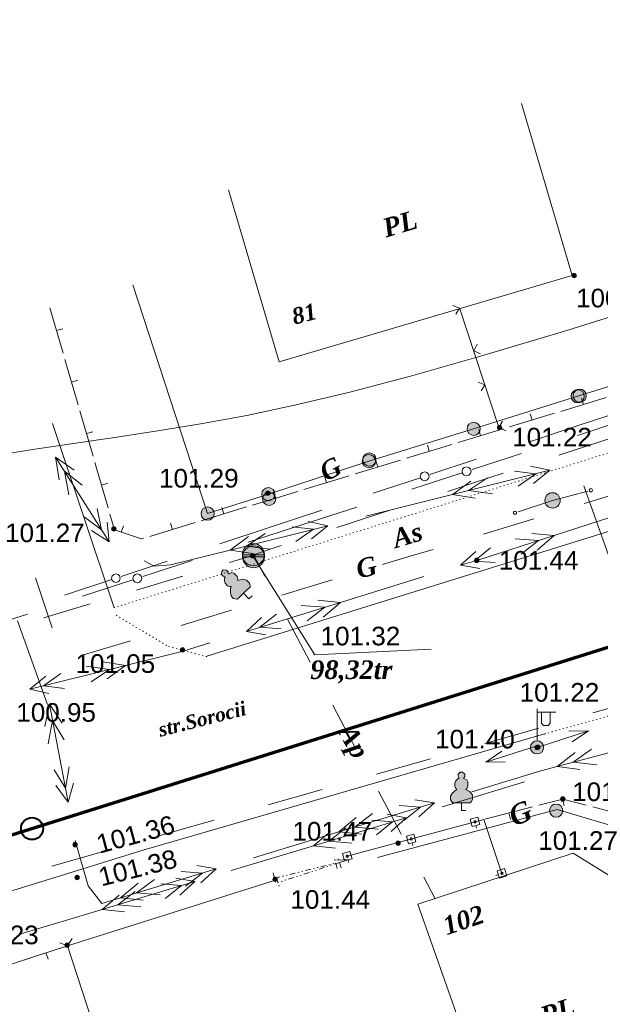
# Model space of a CAD drawing. Header units: millimetres. Extents: x 9396 to 25236, y 15106 to 31102.
# Tile 189 of 256: x 11189 to 11242, y 16795 to 16884. Entities that reach past the tile are written whole.
import ezdxf
from ezdxf.enums import TextEntityAlignment as Align

# ---------------------------------------------------------------- set-up
doc = ezdxf.new("R2010")
doc.units = ezdxf.units.MM
for name, pattern in [('DIVIDE', [1.25, 0.5, -0.25, 0, -0.25, 0, -0.25]), ('DOT', [0.25, 0, -0.25]), ('HIDDEN', [0.375, 0.25, -0.125])]:
    doc.linetypes.add(name, pattern=pattern)
for name, color, linetype, lineweight, true_color in [('1001010', 7, 'Continuous', 9, 0x000000), ('10010110', 7, 'Continuous', 20, 0xa25100), ('1060000', 7, 'Continuous', 9, 0x000000), ('1070000', 7, 'DOT', 9, 0x000000), ('2030003', 7, 'Continuous', 9, 0x000000), ('2030023', 7, 'Continuous', 9, 0x000000), ('21100200', 7, 'HIDDEN', 0, 0x800080), ('3000105', 7, 'DIVIDE', 9, 0x000000), ('3000113', 7, 'Continuous', 9, 0x000000), ('3000130', 7, 'Continuous', 9, 0x000000), ('3000220', 7, 'Continuous', 9, 0x000000), ('3000260', 7, 'Continuous', 9, 0x000000), ('4000210', 7, 'Continuous', 9, 0x000000), ('5010210', 7, 'Continuous', 20, 0x008000), ('5010420', 7, 'Continuous', 9, 0x000000), ('6011210', 1, 'Continuous', 9, 0xff0000), ('6011300', 1, 'Continuous', 20, 0xff0000), ('8010110', 7, 'Continuous', 20, 0x0080ff), ('8010120', 7, 'Continuous', 20, 0x0080ff), ('8010200', 7, 'Continuous', 9, 0x000000), ('9010110', 7, 'Continuous', 9, 0x000000), ('9010120', 7, 'Continuous', 20, 0x000000)]:
    doc.layers.add(name, color=color, linetype=linetype, lineweight=lineweight, true_color=true_color)
doc.layers.add('Канализация', color=1, linetype='Continuous', lineweight=70)
doc.layers.add('Колодец канал', color=3, linetype='Continuous', lineweight=40)
doc.styles.add('1', font='timesbi.ttf', dxfattribs={"height": 0.00127})
doc.styles.add('10', font='timesbi.ttf', dxfattribs={"height": 0.001481})
doc.styles.add('12', font='timesbi.ttf', dxfattribs={"height": 0.001693})
doc.styles.add('2', font='timesbi.ttf', dxfattribs={"height": 0.001693})
doc.styles.add('3', font='timesbi.ttf', dxfattribs={"height": 0.001693})
doc.styles.add('9', font='timesbi.ttf', dxfattribs={"height": 0.001693})
doc.styles.add('F2', font='arial.ttf', dxfattribs={"height": 0.001693})

# ---------------------------------------------------------------- blocks, each defined once
blk = doc.blocks.new('SYMBOL2030003')
at = {"true_color": 0xffffff}
h = blk.add_hatch(color=7, dxfattribs=at)
edge = h.paths.add_edge_path()
edge.add_arc((0, 0), 0.3, 0, 360)
at = {"true_color": 0x000000}
h = blk.add_hatch(color=18, dxfattribs=at)
edge = h.paths.add_edge_path()
edge.add_arc((0, 0), 0.1, 0, 360)
at = {"color": 18, "linetype": 'Continuous', "lineweight": 0, "true_color": 0x000000, "flags": 128}
for points in [[(0, 0.3), (0, 1.75)], [(0, 1.6), (0.85, 1.6)], [(0.2, 1.6), (0.2, 1.1), (0.3, 1), (0.5, 1), (0.6, 1.1), (0.6, 1.6)]]:
    blk.add_lwpolyline(points, dxfattribs=at)
at = {"color": 18, "linetype": 'Continuous', "lineweight": 0, "true_color": 0x000000}
for radius in [0.3, 0.1]:
    blk.add_circle((0, 0), radius, dxfattribs=at)
blk = doc.blocks.new('SYMBOL8010200')
at = {"true_color": 0x000000}
h = blk.add_hatch(color=18, dxfattribs=at)
edge = h.paths.add_edge_path()
edge.add_arc((0, 0), 0.3, 0, 360)
at = {"color": 18, "linetype": 'Continuous', "lineweight": 0, "true_color": 0x000000}
blk.add_circle((0, 0), 0.3, dxfattribs=at)
blk = doc.blocks.new('SYMBOL4000210')
at = {"true_color": 0xffffff}
blk.add_hatch(color=7, dxfattribs=at).paths.add_polyline_path([(0.05, 1.75), (-0.05, 1.75), (-0.15, 1.65), (-0.15, 1.55), (-0.1, 1.45), (-0.15, 1.45), (-0.25, 1.35), (-0.3, 1.25), (-0.3, 1.1), (-0.25, 1), (-0.2, 0.95), (-0.3, 0.9), (-0.35, 0.85), (-0.4, 0.8), (-0.5, 0.65), (-0.5, 0.5), (-0.4, 0.35), (-0.3, 0.35), (-0.1, 0.35), (0, 0.35), (0.15, 0.35), (0.4, 0.35), (0.45, 0.4), (0.5, 0.5), (0.5, 0.7), (0.4, 0.85), (0.2, 0.95), (0.25, 1), (0.3, 1.1), (0.3, 1.3), (0.25, 1.4), (0.1, 1.45), (0.15, 1.55), (0.15, 1.65)])
at = {"color": 18, "linetype": 'Continuous', "lineweight": 0, "true_color": 0x000000, "flags": 128}
blk.add_lwpolyline([(0.05, 1.75), (-0.05, 1.75), (-0.15, 1.65), (-0.15, 1.55), (-0.1, 1.45), (-0.15, 1.45), (-0.25, 1.35), (-0.3, 1.25), (-0.3, 1.1), (-0.25, 1), (-0.2, 0.95), (-0.3, 0.9), (-0.35, 0.85), (-0.4, 0.8), (-0.5, 0.65), (-0.5, 0.5), (-0.4, 0.35), (-0.3, 0.35), (-0.1, 0.35), (0, 0.35), (0.15, 0.35), (0.4, 0.35), (0.45, 0.4), (0.5, 0.5), (0.5, 0.7), (0.4, 0.85), (0.2, 0.95), (0.25, 1), (0.3, 1.1), (0.3, 1.3), (0.25, 1.4), (0.1, 1.45), (0.15, 1.55), (0.15, 1.65), (0.05, 1.75)], close=True, dxfattribs=at)
blk.add_lwpolyline([(0, 0.35), (0, 0), (0.2, 0)], dxfattribs=at)
blk = doc.blocks.new('SYMBOL5010420')
at = {"true_color": 0xffffff}
h = blk.add_hatch(color=7, dxfattribs=at)
edge = h.paths.add_edge_path()
edge.add_arc((0, 0), 0.5, 0, 360)
at = {"color": 18, "linetype": 'Continuous', "lineweight": 9, "true_color": 0x000000, "flags": 128}
blk.add_lwpolyline([(-0.5, 0), (0.5, 0)], dxfattribs=at)
at = {"color": 18, "linetype": 'Continuous', "lineweight": 9, "true_color": 0x000000}
blk.add_circle((0, 0), 0.5, dxfattribs=at)
blk = doc.blocks.new('SYMBOL21100200')
at = {"true_color": 0x800080}
h = blk.add_hatch(color=216, dxfattribs=at)
edge = h.paths.add_edge_path()
edge.add_arc((0, 0), 0.1, 0, 360)
at = {"color": 216, "linetype": 'Continuous', "lineweight": 0, "true_color": 0x800080}
blk.add_circle((0, 0), 0.1, dxfattribs=at)
blk = doc.blocks.new('SYMBOL2030023')
at = {"true_color": 0xffffff}
h = blk.add_hatch(color=7, dxfattribs=at)
edge = h.paths.add_edge_path()
edge.add_arc((0, 0), 0.35, 0, 360)
at = {"color": 18, "linetype": 'Continuous', "lineweight": 0, "true_color": 0x000000}
blk.add_circle((0, 0), 0.35, dxfattribs=at)

msp = doc.modelspace()

# ---------------------------------------------------------------- linework, layer by layer
at = {"layer": '1001010', "color": 253}
for p, q in [((11207.922, 16868.878, 38.687), (11212.537, 16853.228, 38.687)), ((11235.757, 16773.786, 146.446), (11225.136, 16803.951, 128.408))]:
    msp.add_line(p, q, dxfattribs=at)
for points in [[(11212.537, 16853.228, 38.687), (11239.147, 16861.074, 38.687), (11234.532, 16876.725, 38.687)], [(11225.136, 16803.951, 194.063), (11239.241, 16808.588, 204.165), (11243.299, 16806.077, 202.785), (11248.998, 16788.301, 202.74), (11248.736, 16788.216, 201.295), (11250.034, 16784.169, 202.182), (11242.268, 16781.746, 175.068), (11243.776, 16776.201, 162.563), (11235.757, 16773.786, 146.446)]]:
    msp.add_polyline3d(points, dxfattribs=at)
at = {"layer": '10010110'}
msp.add_polyline3d([(11247.821, 16858.951, 135.649), (11238.763, 16856.117, 141.506), (11231.046, 16853.803, 145.266), (11224.471, 16851.94, 146.985), (11218.835, 16850.459, 146.721), (11213.94, 16849.293, 144.53), (11209.582, 16848.372, 140.469), (11205.563, 16847.628, 134.594), (11201.681, 16846.992, 126.962), (11197.776, 16846.403, 117.811), (11193.849, 16845.827, 108.101), (11189.942, 16845.238, 98.971), (11186.096, 16844.607, 91.563), (11182.354, 16843.909, 87.017), (11178.757, 16843.116, 86.474), (11175.347, 16842.202, 91.073), (11172.165, 16841.14, 101.956)], dxfattribs=at)
at = {"layer": '1060000', "color": 253}
msp.add_line((11191.952, 16847.645, 202.471), (11197.543, 16830.892, 114.481), dxfattribs=at)
for points in [[(11315.382, 16860.466, 99.91), (11267.774, 16845.68, 202.88), (11205.866, 16826.453, 202.848)], [(11210.138, 16835.617, 202.64), (11215.778, 16826.618, 202.64), (11226.354, 16827.13, 202.64)], [(11161.135, 16796.776, 203.756), (11200.256, 16808.878, 72.45), (11236.759, 16819.454, 72.45)]]:
    msp.add_polyline3d(points, dxfattribs=at)
at = {"layer": '1070000', "color": 253}
msp.add_line((11291.46, 16860.316, 190.262), (11197.543, 16830.892, 114.481), dxfattribs=at)
for points in [[(11197.719, 16830.214, 158.476), (11202.49, 16827.359, 158.476), (11206.103, 16826.389, 158.476)], [(11244.071, 16820.375, 202.88), (11242.429, 16821.051, 202.555), (11236.398, 16819.35, 202.827)]]:
    msp.add_polyline3d(points, dxfattribs=at)
at = {"layer": '3000105', "color": 253}
for p, q in [((11217.801, 16807.207, 100.345), (11217.536, 16808.275, 100.345)), ((11218.161, 16807.254, 202.229), (11217.821, 16808.3, 202.229)), ((11212.105, 16806.305, 100.345), (11217.681, 16807.692, 100.345)), ((11218.006, 16807.729, 202.908), (11212.415, 16805.914, 201.55)), ((11211.985, 16806.79, 100.345), (11212.25, 16805.722, 100.345)), ((11212.261, 16806.39, 202.229), (11212.6, 16805.344, 202.229))]:
    msp.add_line(p, q, dxfattribs=at)
at = {"layer": '3000113', "color": 253}
for p, q in [((11218.918, 16808, 189.424), (11217.763, 16807.947, 200.691)), ((11218.918, 16808, 194.475), (11218.006, 16807.729, 202.908))]:
    msp.add_line(p, q, dxfattribs=at)
msp.add_polyline3d([(11212.193, 16806.133, 202.878), (11193.317, 16800.156, 199.389), (11196.436, 16790.601, 198.503)], dxfattribs=at)
at = {"layer": '3000130', "color": 253}
for p, q in [((11230.471, 16810.857, 198.743), (11230.411, 16811.097, 198.743)), ((11224.671, 16809.297, 198.743), (11224.611, 16809.537, 198.743)), ((11218.871, 16807.737, 198.743), (11218.811, 16807.977, 198.743)), ((11232.201, 16806.567, 198.743), (11232.441, 16806.637, 198.743))]:
    msp.add_line(p, q, dxfattribs=at)
for points in [[(11230.571, 16811.867, 198.743), (11229.891, 16811.687, 198.743), (11230.071, 16811.007, 198.743), (11230.751, 16811.197, 198.743), (11230.571, 16811.867, 198.743)], [(11230.321, 16811.337, 198.743), (11230.371, 16811.357, 198.743), (11230.401, 16811.387, 198.743), (11230.421, 16811.437, 198.743), (11230.401, 16811.487, 198.743), (11230.371, 16811.527, 198.743), (11230.321, 16811.537, 198.743), (11230.271, 16811.527, 198.743), (11230.231, 16811.487, 198.743), (11230.221, 16811.437, 198.743), (11230.231, 16811.387, 198.743), (11230.271, 16811.357, 198.743), (11230.321, 16811.337, 198.743)], [(11224.761, 16810.307, 198.743), (11224.091, 16810.127, 198.743), (11224.271, 16809.447, 198.743), (11224.951, 16809.627, 198.743), (11224.761, 16810.307, 198.743)], [(11224.521, 16809.777, 198.743), (11224.571, 16809.787, 198.743), (11224.601, 16809.827, 198.743), (11224.621, 16809.877, 198.743), (11224.601, 16809.927, 198.743), (11224.571, 16809.967, 198.743), (11224.521, 16809.977, 198.743), (11224.471, 16809.967, 198.743), (11224.431, 16809.927, 198.743), (11224.421, 16809.877, 198.743), (11224.431, 16809.827, 198.743), (11224.471, 16809.787, 198.743), (11224.521, 16809.777, 198.743)], [(11218.961, 16808.737, 198.743), (11218.291, 16808.557, 198.743), (11218.471, 16807.887, 198.743), (11219.151, 16808.067, 198.743), (11218.961, 16808.737, 198.743)], [(11218.721, 16808.207, 198.743), (11218.771, 16808.227, 198.743), (11218.801, 16808.257, 198.743), (11218.821, 16808.307, 198.743), (11218.801, 16808.357, 198.743), (11218.771, 16808.397, 198.743), (11218.721, 16808.407, 198.743), (11218.671, 16808.397, 198.743), (11218.631, 16808.357, 198.743), (11218.621, 16808.307, 198.743), (11218.631, 16808.257, 198.743), (11218.671, 16808.227, 198.743), (11218.721, 16808.207, 198.743)], [(11233.211, 16806.527, 198.743), (11232.991, 16807.197, 198.743), (11232.321, 16806.977, 198.743), (11232.551, 16806.307, 198.743), (11233.211, 16806.527, 198.743)], [(11232.771, 16806.657, 198.743), (11232.821, 16806.667, 198.743), (11232.851, 16806.707, 198.743), (11232.871, 16806.757, 198.743), (11232.851, 16806.807, 198.743), (11232.821, 16806.837, 198.743), (11232.771, 16806.857, 198.743), (11232.721, 16806.837, 198.743), (11232.681, 16806.807, 198.743), (11232.671, 16806.757, 198.743), (11232.681, 16806.707, 198.743), (11232.721, 16806.667, 198.743), (11232.771, 16806.657, 198.743)]]:
    msp.add_polyline3d(points, close=True, dxfattribs=at)
msp.add_polyline3d([(11232.768, 16806.753, 203.008), (11231.126, 16811.657, 203.011), (11218.718, 16808.311, 194.475)], dxfattribs=at)
at = {"layer": '3000220', "color": 253}
for p, q in [((11191.711, 16858.147, 172.209), (11192.901, 16854.017, 172.209)), ((11192.301, 16856.087, 172.209), (11192.881, 16856.247, 172.209)), ((11193.071, 16853.457, 172.209), (11194.271, 16849.337, 172.209)), ((11193.671, 16851.397, 172.209), (11194.241, 16851.567, 172.209)), ((11238.111, 16848.737, 172.209), (11242.221, 16849.987, 172.209)), ((11240.161, 16849.357, 172.209), (11239.991, 16849.937, 172.209)), ((11194.431, 16848.777, 172.209), (11195.631, 16844.657, 172.209)), ((11233.441, 16847.317, 172.209), (11237.551, 16848.567, 172.209)), ((11235.501, 16847.937, 172.209), (11235.321, 16848.517, 172.209)), ((11195.031, 16846.717, 172.209), (11195.601, 16846.887, 172.209)), ((11228.781, 16845.897, 172.209), (11232.881, 16847.147, 172.209)), ((11230.831, 16846.517, 172.209), (11230.661, 16847.097, 172.209)), ((11224.111, 16844.477, 172.209), (11228.221, 16845.727, 172.209)), ((11226.161, 16845.097, 172.209), (11225.991, 16845.677, 172.209)), ((11195.791, 16844.097, 172.209), (11196.991, 16839.967, 172.209)), ((11219.451, 16843.057, 172.209), (11223.551, 16844.307, 172.209)), ((11221.501, 16843.677, 172.209), (11221.321, 16844.257, 172.209)), ((11196.391, 16842.027, 172.209), (11196.971, 16842.197, 172.209)), ((11214.781, 16841.637, 172.209), (11218.891, 16842.887, 172.209)), ((11216.831, 16842.257, 172.209), (11216.661, 16842.837, 172.209)), ((11210.111, 16840.217, 172.209), (11214.221, 16841.467, 172.209)), ((11212.171, 16840.837, 172.209), (11211.991, 16841.417, 172.209)), ((11205.451, 16838.797, 172.209), (11209.551, 16840.047, 172.209)), ((11207.501, 16839.417, 172.209), (11207.331, 16839.997, 172.209)), ((11200.781, 16837.377, 172.209), (11204.891, 16838.627, 172.209)), ((11198.191, 16837.767, 172.209), (11198.381, 16838.337, 172.209)), ((11202.831, 16837.997, 172.209), (11202.661, 16838.577, 172.209)), ((11235.531, 16812.797, 200.064), (11231.221, 16811.677, 200.064)), ((11238.271, 16813.507, 200.064), (11238.421, 16812.927, 200.064)), ((11233.381, 16812.237, 200.064), (11233.531, 16811.657, 200.064)), ((11193.321, 16800.157, 198.192), (11189.391, 16798.887, 198.192)), ((11191.351, 16799.527, 198.192), (11191.541, 16798.957, 198.192))]:
    msp.add_line(p, q, dxfattribs=at)
for points in [[(11197.151, 16839.407, 172.209), (11197.571, 16837.977, 172.209), (11200.031, 16837.147, 172.209), (11200.221, 16837.207, 172.209)], [(11240.421, 16812.947, 200.064), (11238.291, 16813.507, 200.064), (11236.121, 16812.947, 200.064)], [(11244.851, 16811.177, 200.064), (11244.651, 16811.827, 200.064), (11241.011, 16812.787, 200.064)]]:
    msp.add_polyline3d(points, dxfattribs=at)
at = {"layer": '3000260', "color": 253}
for p, q in [((11232.494, 16847.257, 194.328), (11228.944, 16858.066, 172.209)), ((11193.317, 16800.156, 199.389), (11179.27, 16795.607, 201.74))]:
    msp.add_line(p, q, dxfattribs=at)
for points in [[(11228.581, 16857.567, 183.268), (11228.921, 16858.127, 183.268), (11228.321, 16858.357, 183.268)], [(11230.821, 16853.957, 183.268), (11230.201, 16854.247, 183.268), (11230.531, 16854.827, 183.268)], [(11230.871, 16850.587, 183.268), (11231.221, 16851.147, 183.268), (11230.611, 16851.377, 183.268)], [(11233.111, 16846.977, 183.268), (11232.491, 16847.267, 183.268), (11232.831, 16847.847, 183.268)], [(11193.731, 16800.817, 200.564), (11193.301, 16800.157, 200.564), (11192.601, 16800.447, 200.564)]]:
    msp.add_polyline3d(points, dxfattribs=at)
at = {"layer": '5010210'}
for p, q in [((11237.931, 16844.757, 55.285), (11242.971, 16846.397, 55.285)), ((11232.891, 16843.107, 55.285), (11230.361, 16842.287, 55.285)), ((11230.361, 16842.287, 55.285), (11227.841, 16841.467, 55.285)), ((11217.761, 16838.177, 55.285), (11222.801, 16839.827, 55.285)), ((11212.721, 16836.537, 55.285), (11210.201, 16835.707, 55.285)), ((11210.111, 16835.627, 134.531), (11208.011, 16834.997, 134.531)), ((11211.231, 16833.757, 98.235), (11210.201, 16835.707, 98.235)), ((11199.581, 16832.487, 134.531), (11203.791, 16833.747, 134.531)), ((11193.261, 16830.607, 134.531), (11191.161, 16829.977, 134.531)), ((11195.371, 16831.237, 134.531), (11193.261, 16830.607, 134.531)), ((11213.291, 16829.847, 98.235), (11215.351, 16825.937, 98.235)), ((11218.441, 16820.077, 98.235), (11217.411, 16822.027, 98.235)), ((11243.491, 16822.037, 80.244), (11241.031, 16821.347, 80.244)), ((11219.481, 16818.127, 98.235), (11218.441, 16820.077, 98.235)), ((11231.201, 16818.557, 80.244), (11236.121, 16819.957, 80.244)), ((11226.291, 16817.167, 80.244), (11223.831, 16816.467, 80.244)), ((11223.831, 16816.467, 80.244), (11221.371, 16815.777, 80.244)), ((11211.541, 16812.987, 80.244), (11216.451, 16814.377, 80.244)), ((11221.541, 16814.217, 98.235), (11223.601, 16810.307, 98.235)), ((11204.161, 16810.897, 80.244), (11201.711, 16810.207, 80.244)), ((11206.621, 16811.597, 80.244), (11204.161, 16810.897, 80.244)), ((11191.871, 16807.417, 80.244), (11196.791, 16808.807, 80.244)), ((11226.691, 16804.447, 98.235), (11225.661, 16806.397, 98.235))]:
    msp.add_line(p, q, dxfattribs=at)
at = {"layer": '6011210'}
for p, q in [((11235.956, 16818.201, 202.946), (11240.617, 16819.714, 202.946)), ((11235.956, 16818.346, 203.011), (11231.29, 16816.851, 203.011))]:
    msp.add_line(p, q, dxfattribs=at)
for points in [[(11238.846, 16819.665, 202.946), (11240.617, 16819.714, 202.946), (11240.617, 16819.714, 202.946), (11239.154, 16818.713, 202.946)], [(11233.061, 16816.894, 203.011), (11231.29, 16816.851, 203.011), (11231.29, 16816.851, 203.011), (11232.756, 16817.846, 203.011)]]:
    msp.add_polyline3d(points, dxfattribs=at)
at = {"layer": '6011300'}
for p, q in [((11192.211, 16844.577), (11197.091, 16836.867)), ((11192.211, 16844.577), (11193.921, 16843.377)), ((11192.211, 16844.577), (11192.561, 16842.527)), ((11228.271, 16841.167), (11237.121, 16843.377)), ((11228.271, 16841.167), (11229.941, 16842.407)), ((11240.201, 16841.957), (11242.921, 16834.307)), ((11220.391, 16839.207), (11228.271, 16841.167)), ((11228.271, 16841.167), (11230.331, 16840.857)), ((11245.081, 16839.897, 99.499), (11237.521, 16837.467, 99.499)), ((11208.091, 16836.127), (11216.941, 16838.347)), ((11208.091, 16836.127), (11209.761, 16837.377)), ((11237.521, 16837.467, 99.499), (11235.471, 16837.647, 99.499)), ((11237.521, 16837.467, 99.499), (11235.971, 16836.127, 99.499)), ((11208.091, 16836.127), (11210.151, 16835.827)), ((11225.681, 16833.717, 99.499), (11218.091, 16831.367, 99.499)), ((11218.091, 16831.367, 99.499), (11216.051, 16831.577, 99.499)), ((11218.091, 16831.367, 99.499), (11209.551, 16828.727, 99.499)), ((11218.091, 16831.367, 99.499), (11216.521, 16830.047, 99.499)), ((11188.761, 16829.697), (11191.501, 16822.097)), ((11198.561, 16825.647, 99.499), (11189.891, 16823.487, 99.499)), ((11198.561, 16825.647, 99.499), (11196.531, 16825.967, 99.499)), ((11198.561, 16825.647, 99.499), (11196.921, 16824.417, 99.499)), ((11191.671, 16822.137), (11191.241, 16820.107)), ((11191.671, 16822.137), (11193.361, 16813.207)), ((11191.671, 16822.137), (11192.811, 16820.407)), ((11237.771, 16816.457), (11239.421, 16817.727)), ((11237.771, 16816.457), (11239.831, 16816.187)), ((11227.331, 16812.797, 114.481), (11234.811, 16815.057, 114.481)), ((11217.941, 16810.517), (11226.641, 16813.147)), ((11215.641, 16809.267, 114.481), (11224.061, 16811.807, 114.481)), ((11217.941, 16810.517), (11219.541, 16811.837)), ((11210.201, 16808.177), (11217.941, 16810.517)), ((11215.641, 16809.267, 114.481), (11217.181, 16810.567, 114.481)), ((11217.941, 16810.517), (11220.011, 16810.307)), ((11208.161, 16807.007, 114.481), (11215.641, 16809.267, 114.481)), ((11215.641, 16809.267, 114.481), (11217.651, 16809.037, 114.481)), ((11198.121, 16804.527), (11206.821, 16807.157)), ((11196.461, 16803.477, 114.481), (11204.881, 16806.017, 114.481)), ((11198.121, 16804.527), (11199.721, 16805.847)), ((11196.461, 16803.477, 114.481), (11198.011, 16804.777, 114.481)), ((11198.121, 16804.527), (11200.191, 16804.317)), ((11188.981, 16801.217, 114.481), (11196.461, 16803.477, 114.481)), ((11196.461, 16803.477, 114.481), (11198.471, 16803.247, 114.481))]:
    msp.add_line(p, q, dxfattribs=at)
for points in [[(11193.021, 16843.297, 0), (11194.651, 16842.037, 0), (11193.021, 16843.297, 0), (11193.431, 16841.147, 0)], [(11233.901, 16843.297, 0), (11235.841, 16843.057, 0), (11234.241, 16841.937, 0)], [(11235.361, 16843.767, 0), (11237.121, 16843.377, 0), (11235.641, 16842.187, 0)], [(11229.741, 16841.537, 0), (11231.441, 16842.687, 0), (11229.741, 16841.537, 0), (11231.901, 16841.247, 0)], [(11196.001, 16839.897, 0), (11196.391, 16837.977, 0), (11194.821, 16839.147, 0)], [(11196.901, 16838.667, 0), (11197.091, 16836.867, 0), (11195.491, 16837.897, 0)], [(11215.181, 16838.727, 0), (11216.941, 16838.347, 0), (11215.461, 16837.147, 0)], [(11213.721, 16838.257, 0), (11215.661, 16838.027, 0), (11214.061, 16836.907, 0)], [(11209.561, 16836.497, 0), (11211.261, 16837.647, 0), (11209.561, 16836.497, 0), (11211.721, 16836.217, 0)], [(11237.521, 16837.467, 99.499), (11230.481, 16835.197, 99.499), (11229.001, 16834.747, 99.499)], [(11236.101, 16837.007, 99.499), (11234.521, 16835.767, 99.499), (11236.101, 16837.007, 99.499), (11233.961, 16837.157, 99.499)], [(11200.271, 16835.167, 0), (11201.181, 16834.677, 0), (11202.661, 16834.777, 0), (11208.091, 16836.127, 0)], [(11230.761, 16834.447, 99.499), (11229.001, 16834.747, 99.499), (11230.381, 16836.007, 99.499)], [(11232.151, 16835.007, 99.499), (11230.241, 16835.117, 99.499), (11231.721, 16836.337, 99.499)], [(11216.671, 16830.927, 99.499), (11215.071, 16829.707, 99.499), (11216.671, 16830.927, 99.499), (11214.531, 16831.107, 99.499)], [(11211.311, 16828.437, 99.499), (11209.551, 16828.727, 99.499), (11210.931, 16829.997, 99.499)], [(11212.701, 16828.967, 99.499), (11210.781, 16829.117, 99.499), (11212.291, 16830.307, 99.499)], [(11206.231, 16827.707, 99.499), (11203.811, 16826.957, 99.499), (11198.561, 16825.647, 99.499)], [(11197.111, 16825.287, 99.499), (11195.451, 16824.147, 99.499), (11197.111, 16825.287, 99.499), (11194.991, 16825.587, 99.499)], [(11191.621, 16823.097, 99.499), (11189.891, 16823.487, 99.499), (11191.331, 16824.667, 99.499)], [(11193.041, 16823.547, 99.499), (11191.141, 16823.797, 99.499), (11192.701, 16824.907, 99.499)], [(11191.951, 16820.647, 0), (11192.991, 16818.897, 0), (11191.951, 16820.647, 0), (11191.541, 16818.517, 0)], [(11239.241, 16816.857, 0), (11240.911, 16818.027, 0), (11239.241, 16816.857, 0), (11241.401, 16816.607, 0)], [(11237.771, 16816.457, 0), (11243.011, 16817.867, 0), (11244.171, 16817.867, 0), (11245.011, 16817.107, 0), (11245.411, 16815.787, 0)], [(11193.461, 16816.417, 0), (11193.111, 16814.497, 0), (11192.091, 16816.157, 0)], [(11230.021, 16814.167, 0), (11236.291, 16816.067, 0), (11237.771, 16816.457, 0)], [(11193.841, 16814.947, 0), (11193.361, 16813.207, 0), (11192.251, 16814.747, 0)], [(11223.441, 16812.907, 0), (11225.381, 16812.767, 0), (11223.851, 16811.567, 0)], [(11224.861, 16813.447, 0), (11226.641, 16813.147, 0), (11225.231, 16811.887, 0)], [(11219.391, 16810.957, 0), (11221.021, 16812.177, 0), (11219.391, 16810.957, 0), (11221.551, 16810.777, 0)], [(11222.331, 16812.117, 114.481), (11224.061, 16811.807, 114.481), (11222.701, 16810.557, 114.481)], [(11217.041, 16809.687, 114.481), (11218.621, 16810.897, 114.481), (11217.041, 16809.687, 114.481), (11219.141, 16809.487, 114.481)], [(11220.951, 16811.597, 114.481), (11222.841, 16811.437, 114.481), (11221.361, 16810.257, 114.481)], [(11193.991, 16809.727, 0), (11195.181, 16805.627, 0), (11196.421, 16804.017, 0), (11198.121, 16804.527, 0)], [(11205.041, 16807.457, 0), (11206.821, 16807.157, 0), (11205.411, 16805.897, 0)], [(11203.621, 16806.917, 0), (11205.561, 16806.777, 0), (11204.021, 16805.577, 0)], [(11199.571, 16804.967, 0), (11201.201, 16806.187, 0), (11199.571, 16804.967, 0), (11201.731, 16804.787, 0)], [(11201.781, 16805.807, 114.481), (11203.671, 16805.647, 114.481), (11202.191, 16804.467, 114.481)], [(11203.151, 16806.327, 114.481), (11204.881, 16806.017, 114.481), (11203.521, 16804.767, 114.481)], [(11197.871, 16803.897, 114.481), (11199.441, 16805.107, 114.481), (11197.871, 16803.897, 114.481), (11199.971, 16803.697, 114.481)]]:
    msp.add_polyline3d(points, dxfattribs=at)
at = {"layer": '8010110'}
for points in [[(11199.233, 16860.221, 156.921), (11206.037, 16839.446, 202.68), (11211.55, 16841.215, 202.578), (11220.685, 16844.203, 202.591), (11230.195, 16847.155, 196.983), (11278.379, 16862.268, 202.657)], [(11221.465, 16808.202, 198.588), (11237.792, 16812.549, 203.015), (11245.617, 16810.231, 202.767)]]:
    msp.add_polyline3d(points, dxfattribs=at)
at = {"layer": '8010120'}
for p, q in [((11240.251, 16840.357), (11242.541, 16841.047)), ((11235.671, 16838.967), (11231.091, 16837.587)), ((11224.221, 16835.507), (11226.511, 16836.197)), ((11221.931, 16834.817), (11224.221, 16835.507)), ((11190.401, 16833.607), (11191.161, 16831.337)), ((11217.361, 16833.427), (11212.781, 16832.047)), ((11191.161, 16831.337), (11191.921, 16829.067)), ((11205.911, 16829.967), (11208.201, 16830.657)), ((11203.621, 16829.277), (11205.911, 16829.967)), ((11199.041, 16827.887), (11194.461, 16826.507))]:
    msp.add_line(p, q, dxfattribs=at)
at = {"layer": '9010110', "color": 253}
for p, q in [((11237.365, 16840.644, 201.563), (11240.555, 16841.486, 201.563)), ((11237.365, 16840.644, 199.893), (11234.231, 16839.608, 199.893))]:
    msp.add_line(p, q, dxfattribs=at)
for points in [[(11240.995, 16841.562, 201.563), (11240.975, 16841.637, 201.563), (11240.92, 16841.692, 201.563), (11240.845, 16841.712, 201.563), (11240.77, 16841.692, 201.563), (11240.716, 16841.637, 201.563), (11240.695, 16841.562, 201.563), (11240.716, 16841.487, 201.563), (11240.77, 16841.432, 201.563), (11240.845, 16841.412, 201.563), (11240.92, 16841.432, 201.563), (11240.975, 16841.487, 201.563), (11240.995, 16841.562, 201.563)], [(11234.096, 16839.514, 199.893), (11234.076, 16839.589, 199.893), (11234.021, 16839.644, 199.893), (11233.946, 16839.664, 199.893), (11233.871, 16839.644, 199.893), (11233.816, 16839.589, 199.893), (11233.796, 16839.514, 199.893), (11233.816, 16839.439, 199.893), (11233.871, 16839.384, 199.893), (11233.946, 16839.364, 199.893), (11234.021, 16839.384, 199.893), (11234.076, 16839.439, 199.893), (11234.096, 16839.514, 199.893)]]:
    msp.add_polyline3d(points, close=True, dxfattribs=at)
at = {"layer": '9010120', "color": 253}
for p, q in [((11244.451, 16849.007, 179.82), (11239.771, 16847.467, 179.82)), ((11244.501, 16848.147, 127.494), (11239.621, 16846.557, 127.494)), ((11239.771, 16847.467, 179.82), (11235.191, 16845.947, 179.82)), ((11230.051, 16843.447, 127.494), (11234.531, 16844.907, 127.494)), ((11226.221, 16842.987, 179.82), (11230.421, 16844.377, 179.82)), ((11224.571, 16841.657, 127.494), (11229.151, 16843.157, 127.494)), ((11221.071, 16841.287, 179.82), (11225.371, 16842.707, 179.82)), ((11216.401, 16839.747, 179.82), (11211.721, 16838.207, 179.82)), ((11219.581, 16840.037, 127.494), (11214.601, 16838.417, 127.494)), ((11211.721, 16838.207, 179.82), (11207.141, 16836.697, 179.82)), ((11214.601, 16838.417, 127.494), (11209.711, 16836.837, 127.494)), ((11198.171, 16833.727, 179.82), (11202.371, 16835.117, 179.82)), ((11200.141, 16833.727, 127.494), (11204.631, 16835.177, 127.494)), ((11193.021, 16832.037, 179.82), (11197.321, 16833.457, 179.82)), ((11194.661, 16831.937, 127.494), (11199.251, 16833.427, 127.494)), ((11189.681, 16830.317, 127.494), (11184.691, 16828.697, 127.494))]:
    msp.add_line(p, q, dxfattribs=at)
for points in [[(11225.751, 16842.437, 179.82), (11225.951, 16842.487, 179.82), (11226.091, 16842.637, 179.82), (11226.151, 16842.837, 179.82), (11226.091, 16843.037, 179.82), (11225.951, 16843.177, 179.82), (11225.751, 16843.227, 179.82), (11225.551, 16843.177, 179.82), (11225.401, 16843.037, 179.82), (11225.351, 16842.837, 179.82), (11225.401, 16842.637, 179.82), (11225.551, 16842.487, 179.82), (11225.751, 16842.437, 179.82)], [(11229.551, 16842.877, 127.494), (11229.751, 16842.927, 127.494), (11229.901, 16843.077, 127.494), (11229.961, 16843.287, 127.494), (11229.901, 16843.487, 127.494), (11229.751, 16843.637, 127.494), (11229.551, 16843.687, 127.494), (11229.341, 16843.637, 127.494), (11229.191, 16843.487, 127.494), (11229.141, 16843.287, 127.494), (11229.191, 16843.077, 127.494), (11229.341, 16842.927, 127.494), (11229.551, 16842.877, 127.494)], [(11197.701, 16833.177, 179.82), (11197.901, 16833.237, 179.82), (11198.041, 16833.377, 179.82), (11198.091, 16833.577, 179.82), (11198.041, 16833.777, 179.82), (11197.901, 16833.917, 179.82), (11197.701, 16833.977, 179.82), (11197.501, 16833.917, 179.82), (11197.351, 16833.777, 179.82), (11197.301, 16833.577, 179.82), (11197.351, 16833.377, 179.82), (11197.501, 16833.237, 179.82), (11197.701, 16833.177, 179.82)], [(11199.641, 16833.147, 127.494), (11199.851, 16833.207, 127.494), (11200.001, 16833.357, 127.494), (11200.051, 16833.557, 127.494), (11200.001, 16833.767, 127.494), (11199.851, 16833.917, 127.494), (11199.641, 16833.967, 127.494), (11199.441, 16833.917, 127.494), (11199.291, 16833.767, 127.494), (11199.231, 16833.557, 127.494), (11199.291, 16833.357, 127.494), (11199.441, 16833.207, 127.494), (11199.641, 16833.147, 127.494)]]:
    msp.add_polyline3d(points, close=True, dxfattribs=at)
at = {"layer": 'Канализация', "elevation": 52.999}
msp.add_lwpolyline([(12228.426, 17139.821), (12021.437, 17074.811), (11795.933, 17002.903), (11329.521, 16854.74), (11115.674, 16787.38), (10954.569, 16736.615), (10592.244, 16620.205), (10486.131, 16586.848), (10372.911, 16549.13), (10338.974, 16538.589), (10329.346, 16531.156), (10310.185, 16524.963), (10297.321, 16526.918), (10197.761, 16494.352), (10167.878, 16483.301), (10086.557, 16408.901), (10007.546, 16330.701)], dxfattribs=at)
at = {"layer": 'Колодец канал'}
msp.add_circle((11190.084, 16810.818, 52.999), 1, dxfattribs=at)

# ---------------------------------------------------------------- block references
at = {"layer": '2030003', "color": 253, "xscale": 2, "yscale": 2, "zscale": 2}
msp.add_blockref('SYMBOL2030003', (11235.956, 16818.201, 202.803), dxfattribs=at)
at = {"layer": '2030023', "color": 253, "xscale": 2, "yscale": 2, "zscale": 2}
msp.add_blockref('SYMBOL2030023', (11237.365, 16840.644, 203.756), dxfattribs=at)
at = {"layer": '21100200', "xscale": 2, "yscale": 2, "zscale": 2}
for p in [(11239.317, 16861.074, 201.58), (11232.558, 16847.257, 202.44), (11211.498, 16841.297, 202.58), (11197.518, 16838.057, 202.54), (11210.138, 16835.617, 202.64), (11230.478, 16835.197, 202.88), (11203.758, 16827.057, 202.1), (11236.038, 16818.212, 202.805), (11238.287, 16813.508, 202.761), (11193.998, 16809.357, 202.72), (11223.337, 16809.496, 202.94), (11194.178, 16806.377, 202.76), (11212.158, 16806.217, 202.88), (11193.278, 16800.237, 202.46)]:
    msp.add_blockref('SYMBOL21100200', p, dxfattribs=at)
at = {"layer": '4000210', "color": 253, "xscale": 2, "yscale": 2, "zscale": 2, "rotation": 43.0908479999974}
msp.add_blockref('SYMBOL4000210', (11209.778, 16831.697, 202.82), dxfattribs=at)
at = {"layer": '4000210', "color": 253, "xscale": 2, "yscale": 2, "zscale": 2}
msp.add_blockref('SYMBOL4000210', (11229.083, 16812.461, 138.832), dxfattribs=at)
at = {"layer": '5010420', "color": 253, "xscale": 2, "yscale": 2, "zscale": 2}
for p in [(11210.197, 16835.71, 134.531), (11210.201, 16835.519, 202.632)]:
    msp.add_blockref('SYMBOL5010420', p, dxfattribs=at)
at = {"layer": '8010200', "color": 253, "xscale": 2, "yscale": 2, "zscale": 2}
for p in [(11239.651, 16850.105, 202.657), (11239.829, 16850.157, 173.995), (11230.195, 16847.155, 202.371), (11230.195, 16847.155, 172.796), (11220.725, 16844.358, 172.796), (11220.685, 16844.203, 202.591), (11211.55, 16841.215, 202.578), (11211.618, 16840.784, 172.796), (11206.037, 16839.446, 202.68), (11237.695, 16812.453, 203.041)]:
    msp.add_blockref('SYMBOL8010200', p, dxfattribs=at)

# ---------------------------------------------------------------- texts
at = {"layer": '1001010', "color": 253, "style": '9'}
for rotation, p in [(16.8, (11222.002, 16865.336, 0.007)), (18.4, (11236.345, 16793.707, 203.006))]:
    msp.add_text('PL', height=1.693, rotation=rotation, dxfattribs=at).set_placement(p, align=Align.MIDDLE_LEFT)
at = {"layer": '1001010', "color": 1, "true_color": 0xff0000, "style": '10'}
for s, height, rotation, p in [('81', 1.4813, 14.9, (11213.722, 16857.316, 0.007)), ('102', 1.6604, 18.8, (11227.485, 16801.907, 0.006))]:
    msp.add_text(s, height=height, rotation=rotation, dxfattribs=at).set_placement(p, align=Align.MIDDLE_LEFT)
at = {"layer": '1060000', "color": 253, "style": '1'}
msp.add_text('str.Sorocii', height=1.26973, rotation=14.3, dxfattribs=at).set_placement((11201.587, 16819.775, 138.003), align=Align.MIDDLE_LEFT)
at = {"layer": '1070000', "color": 253, "style": '2'}
msp.add_text('As', height=1.693, rotation=17.1, dxfattribs=at).set_placement((11222.881, 16837.104, 147.412), align=Align.MIDDLE_LEFT)
at = {"layer": '21100200', "color": 253, "style": 'F2'}
for s, p in [('100.79', (11239.497, 16859.034)), ('101.22', (11233.698, 16846.397)), ('101.29', (11201.618, 16842.657)), ('101.27', (11187.638, 16837.697)), ('101.44', (11232.478, 16835.197, 202.88)), ('101.32', (11216.298, 16828.317)), ('101.05', (11194.038, 16825.817)), ('101.22', (11234.373, 16823.201, 203.761)), ('100.95', (11188.658, 16821.377)), ('101.40', (11226.698, 16818.952, 0.005)), ('101.38', (11239.147, 16814.168, 0.001)), ('101.47', (11213.737, 16810.576, 0)), ('101.27', (11236.069, 16809.736, 0.008)), ('101.44', (11213.558, 16804.377)), ('101.23', (11183.458, 16801.157))]:
    msp.add_text(s, height=1.693, dxfattribs=at).set_placement(p, align=Align.MIDDLE_LEFT)
for s, rotation, p in [('101.36', 15.2, (11195.998, 16809.357, 202.72)), ('101.38', 14.2, (11196.178, 16806.377, 202.76))]:
    msp.add_text(s, height=1.693, rotation=rotation, dxfattribs=at).set_placement(p, align=Align.MIDDLE_LEFT)
at = {"layer": '5010210', "color": 253, "style": '2'}
msp.add_text('Ap', height=1.693, rotation=298.9, dxfattribs=at).set_placement((11218.606, 16820.017, -0.005), align=Align.MIDDLE_LEFT)
at = {"layer": '5010420', "color": 253, "style": '12'}
msp.add_text('98,32tr', height=1.693, dxfattribs=at).set_placement((11215.361, 16825.259, -0.008), align=Align.MIDDLE_LEFT)
at = {"layer": '8010110', "color": 253, "style": '3'}
for height, rotation, p in [(1.693, 27.8, (11216.386, 16843.077, 201.5)), (1.824, 23.7, (11233.521, 16811.816, 200.801))]:
    msp.add_text('G', height=height, rotation=rotation, dxfattribs=at).set_placement(p, align=Align.MIDDLE_LEFT)
at = {"layer": '8010120', "color": 253, "style": '3'}
msp.add_text('G', height=1.707, rotation=13.3, dxfattribs=at).set_placement((11219.551, 16834.367), align=Align.MIDDLE_LEFT)

doc.saveas('drawing.dxf')
